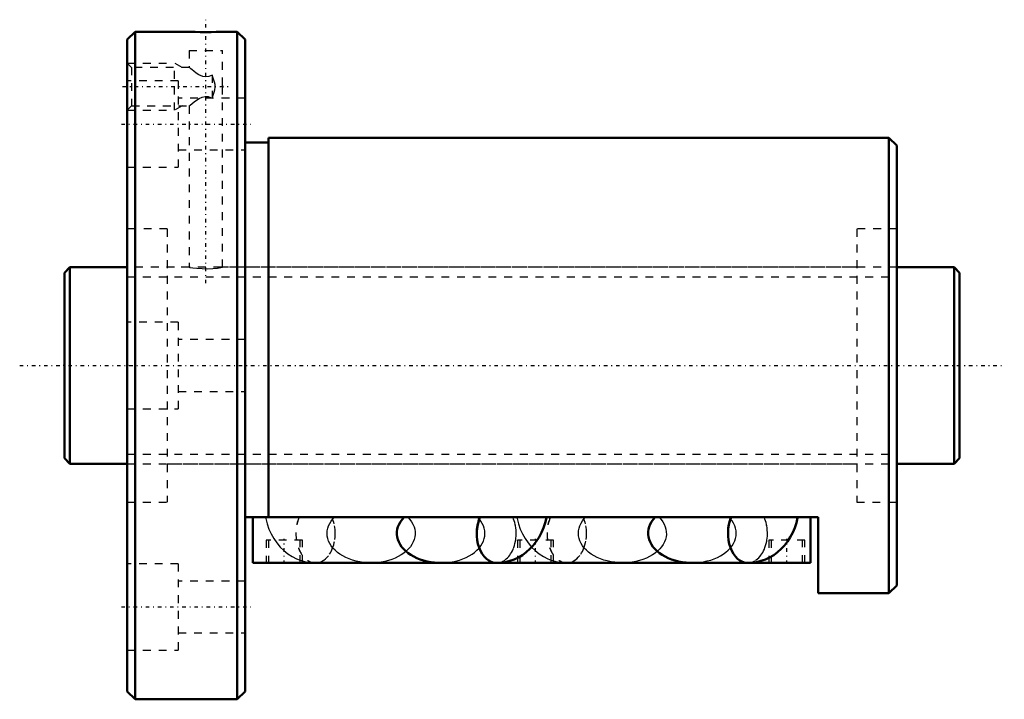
# Model space of a CAD drawing. Header units: millimetres. Extents: x -6 to 120, y -42 to 44.
import ezdxf

# ---------------------------------------------------------------- set-up
doc = ezdxf.new("R2010")
doc.units = ezdxf.units.MM
doc.linetypes.add('Center', pattern=[1.5, 0.45, -0.5, 0.05, -0.5])
doc.linetypes.add('Dashed', pattern=[2, 1, -1])
for name, color, linetype, lineweight in [('2d ConnectionPoints', 7, 'Continuous', 50), ('AM_0', 7, 'Continuous', 50), ('AM_5', 3, 'Continuous', 25), ('AM_7', 7, 'Center', 25), ('AM_9', 6, 'Dashed', 25)]:
    doc.layers.add(name, color=color, linetype=linetype, lineweight=lineweight)

# ---------------------------------------------------------------- blocks, each defined once
blk = doc.blocks.new('1_BIF2508V_7RR_Nut_0_in_BIF2508V_7RRG0_114LC0_000_4')
at = {"layer": 'AM_0'}
for p, q in [((9, 42.5), (8, 41.5)), ((8, 41.5), (8, -41.5)), ((15.88, 42.5), (9, 42.5)), ((9, 42.5), (9, -42.5)), ((22, 42.5), (20.1, 42.5)), ((23, 41.5), (22, 42.5)), ((22, 42.5), (22, -42.5)), ((23, 41.5), (23, -41.5)), ((105, 29), (26, 29)), ((26, 29), (26, -19.33)), ((106, 28), (105, 29)), ((105, 29), (105, -29)), ((26, 28.4), (23, 28.4)), ((106, 28), (106, -28)), ((96, -19.33), (23, -19.33)), ((24, -25.13), (24, -19.33)), ((95, -25.13), (95, -19.33)), ((96, -29), (96, -19.33)), ((54.84, -25.13), (24, -25.13)), ((86.84, -25.13), (55.24, -25.13)), ((79.94, -25.12), (86.76, -25.12)), ((95, -25.13), (87.24, -25.13)), ((105, -29), (106, -28)), ((96, -29), (105, -29)), ((8, -41.5), (9, -42.5)), ((9, -42.5), (22, -42.5)), ((22, -42.5), (23, -41.5))]:
    blk.add_line(p, q, dxfattribs=at)
for points in [[(20.12, 42.5), (20.07, 42.5), (19.79, 42.48), (19.31, 42.47), (18.69, 42.45), (17.98, 42.45), (17.28, 42.45), (16.66, 42.47), (16.19, 42.49), (15.92, 42.5), (15.88, 42.5)], [(43.25, -19.33), (43, -19.61), (42.79, -19.91), (42.62, -20.21), (42.48, -20.53), (42.39, -20.85), (42.35, -21.17), (42.34, -21.5), (42.38, -21.83), (42.46, -22.15), (42.58, -22.47), (42.74, -22.78), (42.94, -23.07), (43.18, -23.36), (43.46, -23.63), (43.77, -23.88), (44.11, -24.12), (44.48, -24.33), (44.88, -24.52), (45.3, -24.69), (45.74, -24.83), (46.2, -24.94), (46.67, -25.03), (47.15, -25.09), (47.64, -25.12), (47.94, -25.13)], [(55.02, -25.14), (55.54, -25.12), (56.13, -25.03), (56.71, -24.89), (57.27, -24.69), (57.81, -24.44), (58.33, -24.13), (58.82, -23.77), (59.27, -23.36), (59.7, -22.9), (60.09, -22.4), (60.44, -21.86), (60.75, -21.28), (61.01, -20.67), (61.22, -20.04), (61.38, -19.38), (61.39, -19.33)], [(75.24, -19.33), (74.99, -19.61), (74.78, -19.91), (74.61, -20.21), (74.48, -20.53), (74.39, -20.85), (74.35, -21.18), (74.34, -21.5), (74.38, -21.83), (74.46, -22.15), (74.58, -22.47), (74.75, -22.78), (74.95, -23.08), (75.19, -23.36), (75.47, -23.63), (75.78, -23.88), (76.12, -24.11), (76.5, -24.33), (76.89, -24.52), (77.32, -24.68), (77.76, -24.82), (78.21, -24.94), (78.69, -25.02), (79.17, -25.08), (79.65, -25.12), (79.94, -25.12)], [(87.02, -25.14), (87.54, -25.12), (88.13, -25.03), (88.71, -24.89), (89.27, -24.69), (89.81, -24.44), (90.33, -24.13), (90.82, -23.77), (91.27, -23.36), (91.7, -22.9), (92.09, -22.4), (92.44, -21.86), (92.75, -21.28), (93.01, -20.67), (93.22, -20.04), (93.38, -19.38), (93.39, -19.33)], [(31.75, -25.14), (31.9, -25.14), (31.98, -25.14)], [(63.75, -25.14), (63.9, -25.14), (63.98, -25.14)]]:
    blk.add_lwpolyline(points, dxfattribs=at)
for centre, major_axis, start_param, end_param in [((55.02, -21.39), (0, 3.75), 0.98923, 3.141456), ((55.02, -21.38), (0, -3.75), 4.134011, 4.713722), ((87.02, -21.39), (0, 3.75), 0.98923, 3.141456), ((87.02, -21.37), (0, -3.75), 4.137192, 4.715056), ((31.98, -21.39), (0, -3.75), 6.210139, 6.356231), ((63.98, -21.39), (0, -3.75), 6.210139, 6.356231)]:
    blk.add_ellipse(centre, major_axis=major_axis, ratio=0.669131, start_param=start_param, end_param=end_param, dxfattribs=at)
at = {"layer": 'AM_5', "linetype": 'Dashed'}
for p, q in [((8, 38.5), (14, 38.5)), ((14, 32.5), (14, 38.5)), ((15, 37.96), (14, 38.5)), ((15, 33.04), (14, 32.5)), ((8, 32.5), (14, 32.5))]:
    blk.add_line(p, q, dxfattribs=at)
at = {"layer": 'AM_7'}
for p, q in [((18, 10.47), (18, 44.02)), ((7.39, 35.5), (20.83, 35.5)), ((7.25, 30.74), (23.75, 30.74)), ((28, -25.27), (28, -22.09)), ((60, -25.27), (60, -22.09)), ((92, -25.27), (92, -22.09)), ((7.25, -30.74), (23.75, -30.74))]:
    blk.add_line(p, q, dxfattribs=at)
at = {"layer": 'AM_9'}
for p, q in [((15.88, 42.5), (15.88, 42.39)), ((20.12, 42.39), (15.88, 42.39)), ((20.12, 42.39), (20.12, 42.5)), ((15.88, 40.09), (20.12, 40.09)), ((15.88, 40.09), (15.88, 37.94)), ((20.12, 35.66), (20.12, 40.09)), ((8.54, 37.96), (8, 38.5)), ((15.9, 37.96), (8.54, 37.96)), ((8.54, 37.96), (8.54, 33.04)), ((18.8, 36.97), (18.8, 34.03)), ((14.5, 36.24), (8, 36.24)), ((14.5, 36.24), (14.5, 25.24)), ((20.12, 35.44), (20.12, 35.46)), ((20.12, 12.5), (20.12, 35.34)), ((20.22, 35.5), (20.13, 35.66)), ((20.13, 35.34), (20.22, 35.5)), ((23, 34.04), (14.5, 34.04)), ((8, 32.5), (8.54, 33.04)), ((8.54, 33.04), (15.9, 33.04)), ((15.88, 33.06), (15.88, 12.5)), ((14.5, 27.44), (23, 27.44)), ((8, 25.24), (14.5, 25.24)), ((13.1, 17.4), (8, 17.4)), ((13.1, 17.4), (13.1, -17.4)), ((100.9, 17.4), (100.9, -17.4)), ((106, 17.4), (100.9, 17.4)), ((15.88, 12.5), (13.1, 12.5)), ((100.9, 12.5), (20.1, 12.5)), ((14.5, 5.5), (8, 5.5)), ((14.5, 5.5), (14.5, -5.5)), ((23, 3.3), (14.5, 3.3)), ((14.5, -3.3), (23, -3.3)), ((8, -5.5), (14.5, -5.5)), ((13.1, -12.5), (100.9, -12.5)), ((8, -17.4), (13.1, -17.4)), ((100.9, -17.4), (106, -17.4)), ((30.3, -22.23), (25.7, -22.23)), ((25.7, -22.23), (25.7, -25.13)), ((26, -22.23), (26, -25.13)), ((30, -25.13), (30, -22.23)), ((30.3, -25.13), (30.3, -22.23)), ((62.3, -22.23), (57.7, -22.23)), ((57.7, -22.23), (57.7, -25.13)), ((58, -22.23), (58, -25.13)), ((62, -25.13), (62, -22.23)), ((62.3, -25.13), (62.3, -22.23)), ((94.3, -22.23), (89.7, -22.23)), ((89.7, -22.23), (89.7, -25.13)), ((90, -22.23), (90, -25.13)), ((94, -25.13), (94, -22.23)), ((94.3, -25.13), (94.3, -22.23)), ((14.5, -25.24), (8, -25.24)), ((14.5, -25.24), (14.5, -36.24)), ((55.24, -25.13), (54.84, -25.13)), ((63.98, -25.12), (71.06, -25.12)), ((86.76, -25.12), (87.02, -25.12)), ((87.24, -25.13), (86.84, -25.13)), ((23, -27.44), (14.5, -27.44)), ((14.5, -34.04), (23, -34.04)), ((8, -36.24), (14.5, -36.24))]:
    blk.add_line(p, q, dxfattribs=at)
for points in [[(18.8, 36.97), (18.39, 36.8), (18.01, 36.74), (17.63, 36.79), (17.13, 37.01), (16.78, 37.23), (16.47, 37.46), (16.26, 37.63), (16.09, 37.78), (15.91, 37.93), (15.88, 37.96)], [(18.8, 34.03), (19.08, 34.78), (19.17, 35.1), (19.21, 35.42), (19.19, 35.76), (19.12, 36.09), (18.8, 36.97)], [(20.12, 35.66), (20.12, 35.66), (20.12, 35.63), (20.12, 35.58), (20.12, 35.53), (20.12, 35.48), (20.12, 35.43), (20.12, 35.39), (20.12, 35.35), (20.12, 35.34), (20.12, 35.34)], [(15.88, 33.04), (15.89, 33.05), (16.01, 33.16), (16.26, 33.37), (16.51, 33.56), (16.8, 33.78), (17.14, 33.99), (17.53, 34.18), (17.91, 34.26), (18.31, 34.23), (18.8, 34.03)], [(15.88, 12.5), (15.99, 12.48), (16.33, 12.43), (16.86, 12.37), (17.52, 12.33), (18.23, 12.32), (18.91, 12.35), (19.49, 12.41), (19.91, 12.46), (20.11, 12.5), (20.12, 12.5)], [(25.61, -19.33), (25.64, -19.5), (25.82, -20.17), (26.05, -20.82), (26.33, -21.45), (26.67, -22.04), (27.05, -22.6), (27.48, -23.11), (27.96, -23.57), (28.47, -23.98), (29, -24.33), (29.57, -24.62), (30, -24.79)], [(39.06, -25.13), (38.57, -25.12), (38.08, -25.07), (37.61, -25), (37.14, -24.9), (36.69, -24.78), (36.26, -24.63), (35.84, -24.45), (35.46, -24.25), (35.09, -24.03), (34.76, -23.79), (34.47, -23.53), (34.2, -23.26), (33.98, -22.96), (33.79, -22.66), (33.64, -22.35), (33.54, -22.03), (33.47, -21.71), (33.45, -21.38), (33.47, -21.05), (33.54, -20.73), (33.64, -20.41), (33.79, -20.1), (33.98, -19.8), (34.2, -19.51), (34.36, -19.33)], [(43.75, -19.33), (44, -19.61), (44.21, -19.91), (44.38, -20.21), (44.52, -20.53), (44.61, -20.85), (44.65, -21.17), (44.66, -21.5), (44.62, -21.83), (44.54, -22.15), (44.42, -22.47), (44.26, -22.78), (44.06, -23.07), (43.82, -23.36), (43.54, -23.63), (43.23, -23.88), (42.89, -24.12), (42.52, -24.33), (42.12, -24.52), (41.7, -24.69), (41.26, -24.83), (40.8, -24.94), (40.33, -25.03), (39.85, -25.09), (39.36, -25.12), (39.06, -25.13)], [(47.94, -25.13), (48.43, -25.12), (48.92, -25.07), (49.39, -25), (49.86, -24.9), (50.31, -24.78), (50.74, -24.63), (51.16, -24.45), (51.54, -24.25), (51.91, -24.03), (52.24, -23.79), (52.53, -23.53), (52.8, -23.26), (53.02, -22.96), (53.21, -22.66), (53.36, -22.35), (53.46, -22.03), (53.53, -21.71), (53.55, -21.38), (53.53, -21.05), (53.46, -20.73), (53.36, -20.41), (53.21, -20.1), (53.02, -19.8), (52.8, -19.51), (52.64, -19.33)], [(57.61, -19.33), (57.64, -19.5), (57.82, -20.17), (58.05, -20.82), (58.33, -21.45), (58.67, -22.04), (59.05, -22.6), (59.48, -23.11), (59.5, -23.12)], [(71.06, -25.12), (70.57, -25.11), (70.08, -25.06), (69.61, -24.99), (69.14, -24.89), (68.69, -24.77), (68.26, -24.62), (67.84, -24.44), (67.46, -24.24), (67.09, -24.02), (66.76, -23.78), (66.47, -23.52), (66.2, -23.25), (65.98, -22.95), (65.79, -22.65), (65.64, -22.34), (65.54, -22.02), (65.47, -21.7), (65.45, -21.37), (65.47, -21.04), (65.54, -20.72), (65.64, -20.4), (65.79, -20.09), (65.98, -19.79), (66.2, -19.5), (66.36, -19.33)], [(75.76, -19.33), (76.01, -19.61), (76.22, -19.91), (76.39, -20.21), (76.52, -20.53), (76.61, -20.85), (76.65, -21.18), (76.66, -21.5), (76.62, -21.83), (76.54, -22.15), (76.42, -22.47), (76.25, -22.78), (76.05, -23.08), (75.81, -23.36), (75.53, -23.63), (75.22, -23.88), (74.88, -24.11), (74.5, -24.33), (74.11, -24.52), (73.68, -24.68), (73.24, -24.82), (72.79, -24.94), (72.31, -25.02), (71.83, -25.08), (71.35, -25.12), (71.06, -25.12)], [(79.94, -25.12), (80.43, -25.11), (80.92, -25.06), (81.39, -24.99), (81.86, -24.89), (82.31, -24.77), (82.74, -24.62), (83.16, -24.44), (83.54, -24.24), (83.91, -24.02), (84.24, -23.78), (84.53, -23.52), (84.8, -23.25), (85.02, -22.95), (85.21, -22.65), (85.36, -22.34), (85.46, -22.02), (85.53, -21.7), (85.55, -21.37), (85.53, -21.04), (85.46, -20.72), (85.36, -20.4), (85.21, -20.09), (85.02, -19.79), (84.8, -19.5), (84.64, -19.33)], [(59.5, -23.12), (59.96, -23.57), (60.47, -23.98), (61, -24.33), (61.57, -24.62), (62, -24.79)], [(30, -24.79), (30.15, -24.84), (30.74, -25.01), (31.34, -25.1), (31.75, -25.14)], [(62, -24.79), (62.15, -24.84), (62.74, -25.01), (63.34, -25.1), (63.75, -25.14)]]:
    blk.add_lwpolyline(points, dxfattribs=at)
for centre, major_axis, start_param, end_param in [((31.98, -21.38), (0, -3.75), 4.134011, 8.43236), ((31.98, -21.39), (0, -3.75), 4.130823, 6.210139), ((31.98, -21.39), (0, -3.75), 0.073046, 2.152363), ((55.02, -21.38), (0, -3.75), 4.713722, 8.43236), ((55.02, -21.39), (0, 3.75), 3.141456, 5.293955), ((63.98, -21.37), (0, -3.75), 4.137192, 8.429179), ((63.98, -21.39), (0, -3.75), 4.130823, 6.210139), ((63.98, -21.39), (0, -3.75), 0.073046, 2.152363), ((87.02, -21.37), (0, -3.75), 4.715056, 8.429179), ((87.02, -21.39), (0, 3.75), 3.141456, 5.293955)]:
    blk.add_ellipse(centre, major_axis=major_axis, ratio=0.669131, start_param=start_param, end_param=end_param, dxfattribs=at)
blk = doc.blocks.new('2_BIF2508V_7RR000_Shaft_0_in_BIF2508V_7RRG0_114LC0_000_4')
at = {"layer": 'AM_0'}
for p, q in [((0.7, 12.5), (0, 11.8)), ((0, 11.8), (0, -11.8)), ((0.7, 12.5), (0.7, -12.5)), ((8, 12.5), (0.7, 12.5)), ((113.3, 12.5), (106, 12.5)), ((113.3, 12.5), (113.3, -12.5)), ((114, 11.8), (113.3, 12.5)), ((114, 11.8), (114, -11.8)), ((0, -11.8), (0.7, -12.5)), ((0.7, -12.5), (8, -12.5)), ((106, -12.5), (113.3, -12.5)), ((113.3, -12.5), (114, -11.8))]:
    blk.add_line(p, q, dxfattribs=at)
at = {"layer": 'AM_5', "linetype": 'Dashed'}
for p, q in [((8, 11.273), (106, 11.273)), ((8, -11.273), (106, -11.273))]:
    blk.add_line(p, q, dxfattribs=at)
at = {"layer": 'AM_7'}
blk.add_line((-5.7, 0), (119.7, 0), dxfattribs=at)
at = {"layer": 'AM_9'}
for p, q in [((106, 12.5), (8, 12.5)), ((8, -12.5), (106, -12.5))]:
    blk.add_line(p, q, dxfattribs=at)

msp = doc.modelspace()

# ---------------------------------------------------------------- linework, layer by layer
at = {"layer": '2d ConnectionPoints'}
for p in [(0, 0), (8, 0)]:
    msp.add_point(p, dxfattribs=at)

# ---------------------------------------------------------------- block references
for name in ['1_BIF2508V_7RR_Nut_0_in_BIF2508V_7RRG0_114LC0_000_4', '2_BIF2508V_7RR000_Shaft_0_in_BIF2508V_7RRG0_114LC0_000_4']:
    msp.add_blockref(name, (0, 0))

doc.saveas('drawing.dxf')
